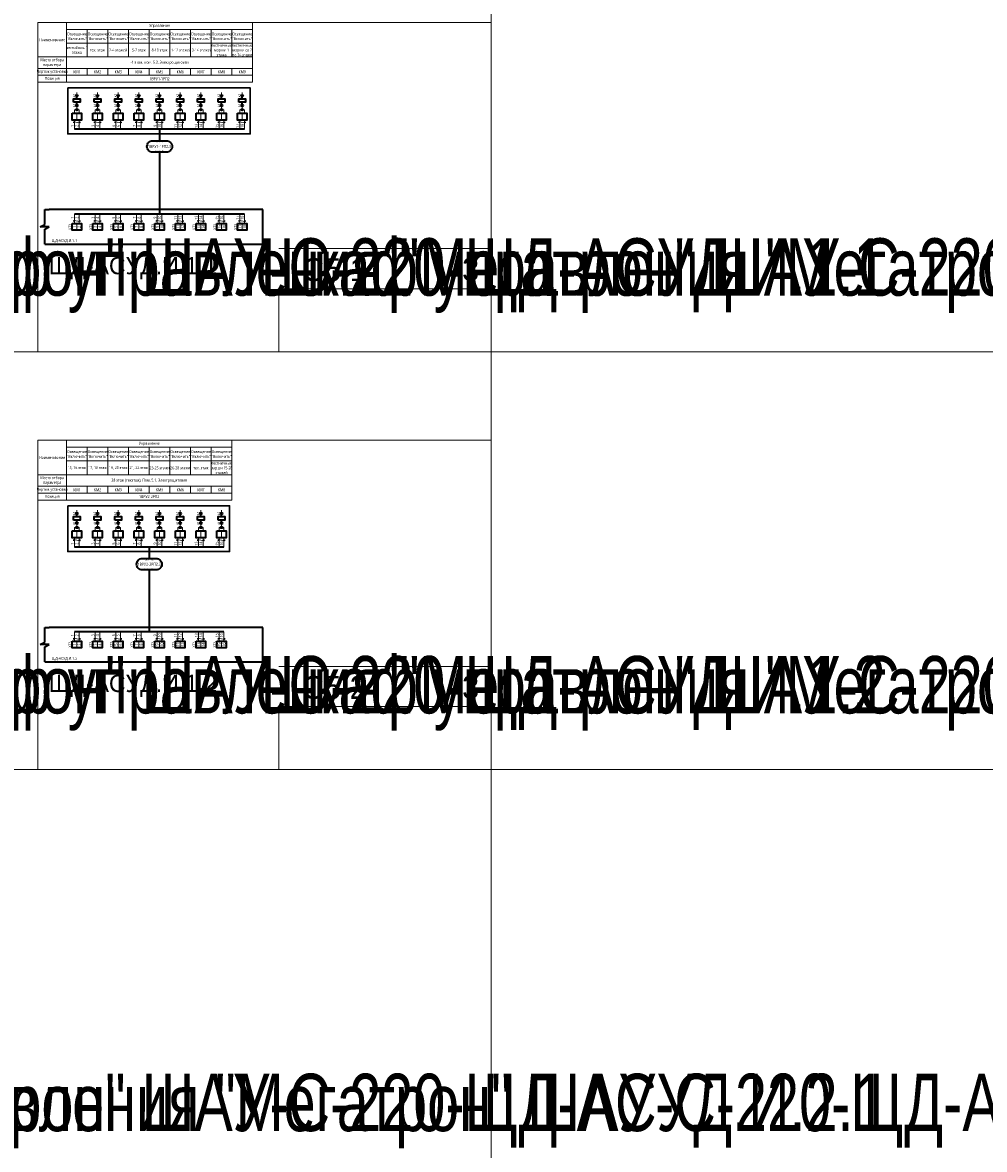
# Model space of a CAD drawing. Header units: millimetres. Extents: x -1173 to 6733, y -4591 to 345.
# Tile 53 of 93: x 416 to 1254, y -2010 to -1028. Entities that reach past the tile are written whole.
import ezdxf
from ezdxf.enums import TextEntityAlignment as Align

# ---------------------------------------------------------------- set-up
doc = ezdxf.new("R2018")
doc.units = ezdxf.units.MM
doc.set_wipeout_variables(frame=1)
doc.layers.get('0').update_dxf_attribs({"lineweight": 15})
for name, color, linetype, lineweight in [('AK_Drawing', 7, 'Continuous', 35), ('AK_Drawing_Thin', 7, 'Continuous', 15), ('AK_Equipment', 7, 'Continuous', 35), ('AK_Multy_Wire', 7, 'Continuous', 35), ('AK_Table', 7, 'Continuous', 35), ('AK_Wire', 7, 'Continuous', 15), ('AK_Wire_Number', 7, 'Continuous', 15)]:
    doc.layers.add(name, color=color, linetype=linetype, lineweight=lineweight)
doc.layers.add('UNPLOTTED', color=2, linetype='Continuous', lineweight=15, plot=False)
doc.styles.add('PT Sans Narrow', font='PTN57F.ttf')
doc.styles.get("Standard").update_dxf_attribs({"font": 'arial.ttf'})
doc.styles.add('Trebuchet MS', font='trebuc.ttf', dxfattribs={"width": 0.75})

# ---------------------------------------------------------------- blocks, each defined once
blk = doc.blocks.new('*U70')
at = {"style": 'Trebuchet MS', "width": 0.75}
for tag, flags, p in [('NAME', 9, (-1, 0)), ('ASSYCODE', 9, (-1, -6)), ('TYPE', 9, (-1, -3)), ('MFG', 9, (-1, -9)), ('MESUREMENT_UNITS', 9, (-1, -13.44)), ('WEIGHT', 9, (-1, -18)), ('COUNT', 9, (-1, -16.98)), ('SORTING_SECTION', 9, (-1, -22.98)), ('XREF', 1, (-1, -24))]:
    blk.add_attdef(tag, text='', height=2, dxfattribs=dict(at, flags=flags)).set_placement(p, align=Align.RIGHT)
blk.add_attdef('TAG1', text='', height=2.5, dxfattribs=at).set_placement((2, -27), align=Align.MIDDLE_LEFT)
at = {"lineweight": 30, "width": 0.75, "flags": 104}
blk.add_attdef('CATDESC', text='', height=2.5, dxfattribs=at).set_placement((370, -25), align=Align.MIDDLE_RIGHT)
at = {"layer": 'UNPLOTTED', "style": 'Trebuchet MS', "width": 0.75, "flags": 8}
for tag, p in [('DESC1', (1, -3)), ('DESC2', (1, -5)), ('DESC3', (1, -7)), ('SYSTEM_NAME', (1, -17.99)), ('FAMILY', (1, -13.73)), ('POSITION_N', (1, -15.99))]:
    blk.add_attdef(tag, p, '', height=1, dxfattribs=at)
blk = doc.blocks.new('*U71')
at = {"style": 'Trebuchet MS', "width": 0.75}
blk.add_attdef('TAG1', text='', height=2.5, dxfattribs=at).set_placement((2, -27), align=Align.MIDDLE_LEFT)
at = {"lineweight": 30, "width": 0.75, "flags": 104}
blk.add_attdef('CATDESC', text='', height=2.5, dxfattribs=at).set_placement((370, -25), align=Align.MIDDLE_RIGHT)
at = {"layer": 'UNPLOTTED', "style": 'Trebuchet MS', "width": 0.75, "flags": 8}
for tag, p in [('DESC1', (1, -3)), ('DESC2', (1, -5)), ('DESC3', (1, -7)), ('SYSTEM_NAME', (1, -17.99)), ('FAMILY', (1, -13.73)), ('POSITION_N', (1, -15.99))]:
    blk.add_attdef(tag, p, '', height=1, dxfattribs=at)
blk = doc.blocks.new('*U1')
at = {"layer": 'UNPLOTTED'}
blk.add_line((0, 90), (-185, 90), dxfattribs=at)
for points in [[(0, 0), (-395, 0), (-395, 287), (0, 287)], [(-185, 55), (0, 55), (0, 0), (-185, 0)]]:
    blk.add_lwpolyline(points, close=True, dxfattribs=at)
blk = doc.blocks.new('*U331')
for p, q in [((-4, -13), (-4, 0)), ((-4, 0), (0, 0)), ((186, 0), (0, 0)), ((186, -30), (186, 0)), ((-8, -15), (-4, -13)), ((0, -15), (-8, -15)), ((-4, -17), (0, -15)), ((-4, -30), (-4, -17)), ((-4, -30), (0, -30)), ((0, -30), (186, -30))]:
    blk.add_line(p, q)
at = {"style": 'Trebuchet MS', "width": 0.75}
blk.add_attdef('TAG1', text='', height=2.5, dxfattribs=at).set_placement((2, -27), align=Align.MIDDLE_LEFT)
at = {"lineweight": 30, "width": 0.75, "flags": 104}
blk.add_attdef('CATDESC', text='', height=2.5, dxfattribs=at).set_placement((184, -25), align=Align.MIDDLE_RIGHT)
at = {"layer": 'UNPLOTTED', "style": 'Trebuchet MS', "width": 0.75, "flags": 8}
for tag, p in [('DESC1', (1, -3)), ('DESC2', (1, -5)), ('DESC3', (1, -7)), ('SYSTEM_NAME', (1, -17.99)), ('FAMILY', (1, -13.73)), ('POSITION_N', (1, -15.99))]:
    blk.add_attdef(tag, p, '', height=1, dxfattribs=at)
blk = doc.blocks.new('*U332')
blk.add_lwpolyline([(-6, 5), (6, 5, -0.414214), (11, 0), (11, 0, -0.414214), (6, -5), (-6, -5, -0.414214), (-11, 0), (-11, 0, -0.414214)], format="xyb", close=True)
at = {"style": 'Trebuchet MS', "width": 0.75}
blk.add_attdef('CA_CIRCUIT_NUMBER', text='', height=2.5, dxfattribs=at).set_placement((0, 0), align=Align.MIDDLE_CENTER)
at = {"lineweight": 30, "width": 0.75, "flags": 1}
blk.add_attdef('CA_CABLE_TYPE', text='', height=2.5, rotation=90, dxfattribs=at).set_placement((0, -25), align=Align.BOTTOM_CENTER)
at = {"style": 'Trebuchet MS', "width": 0.75}
blk.add_attdef('LENGTH', text='', height=2.5, rotation=90, dxfattribs=at).set_placement((2, -24.82), align=Align.MIDDLE_CENTER)
at = {"layer": 'UNPLOTTED', "style": 'Trebuchet MS', "width": 0.75}
for tag, p in [('LOAD_NAME', (0, 4)), ('PANEL_NAME', (0, -4))]:
    blk.add_attdef(tag, text='', height=1, dxfattribs=at).set_placement(p, align=Align.MIDDLE_CENTER)
blk = doc.blocks.new('*U217')
blk.add_wipeout([(0, 0), (0, -6), (8, -6), (8, 0)])
blk.add_lwpolyline([(0, 0), (8, 0), (8, -6), (0, -6)], close=True)
at = {"lineweight": -2}
blk.add_lwpolyline([(4, 0), (8, 0), (8, -6), (4, -6)], close=True, dxfattribs=at)
at = {"style": 'Trebuchet MS', "width": 0.75, "flags": 12}
for tag, p in [('TERM01', (2, -3)), ('TERM02', (6, -3))]:
    blk.add_attdef(tag, text='', height=2.5, rotation=90, dxfattribs=at).set_placement(p, align=Align.MIDDLE_CENTER)
at = {"style": 'Trebuchet MS', "width": 0.75}
blk.add_attdef('TAG1', text='', height=2.5, rotation=90, dxfattribs=at).set_placement((-2, -3), align=Align.MIDDLE_CENTER)
at = {"style": 'Trebuchet MS', "width": 0.75, "flags": 12}
for tag, p in [('NOTE01', (2, -7)), ('NOTE02', (6, -7))]:
    blk.add_attdef(tag, text='', height=2.5, rotation=90, dxfattribs=at).set_placement(p, align=Align.MIDDLE_RIGHT)
blk = doc.blocks.new('*U326')
at = {"layer": 'AK_Wire'}
for points in [[(3, 2.5), (3, 1.5), (-3, 2.5), (-3, 1.5)], [(-2, -4), (-2, 4)], [(2, -4), (2, 4)]]:
    blk.add_lwpolyline(points, dxfattribs=at)
blk = doc.blocks.new('*U327')
at = {"layer": 'AK_Drawing', "color": 0, "linetype": 'ByBlock', "lineweight": -2, "transparency": 16777216}
for p in [(0, 0), (18, 0), (36, 0), (54, 0), (72, 0), (90, 0), (108, 0), (126, 0), (144, 0)]:
    blk.add_blockref('*U326', p, dxfattribs=at)
blk = doc.blocks.new('WDDOT')
for radius in [0.7, 0.5, 0.3, 0.1]:
    blk.add_circle((0, 0), radius)
blk = doc.blocks.new('*U212')
at = {"layer": 'AK_Drawing'}
blk.add_lwpolyline([(-1, 9.5), (-1, 12.5), (5, 12.5), (5, 9.5)], close=True, dxfattribs=at)
for points in [[(1.2, 16.05), (2.8, 14.45)], [(2, 12.5), (2, 14.5)], [(1.2, 7.55), (2.8, 5.95)], [(2, 7.5), (2, 9.5)]]:
    blk.add_lwpolyline(points, dxfattribs=at)
for centre in [(2, 15.25), (2, 6.75)]:
    blk.add_circle(centre, 0.75, dxfattribs=at)
at = {"layer": 'AK_Drawing_Thin'}
for points in [[(2, 16), (2, 18)], [(4, 0), (4, 3), (0, 3), (0, 0)], [(2, 3), (2, 6)]]:
    blk.add_lwpolyline(points, dxfattribs=at)
at = {"layer": 'AK_Drawing'}
blk.add_blockref('WDDOT', (2, 3), dxfattribs=at)
at = {"style": 'Trebuchet MS', "width": 0.75}
for tag, p in [('TAG1', (-3, 11)), ('TAG2', (7, 11.5))]:
    blk.add_attdef(tag, text='', height=2.5, rotation=90, dxfattribs=at).set_placement(p, align=Align.MIDDLE_CENTER)
at = {"layer": 'AK_Equipment', "style": 'Trebuchet MS', "width": 0.75}
for s, p in [('A2', (1.25, 15.25)), ('A1', (1.25, 6.75))]:
    blk.add_text(s, height=2, rotation=90, dxfattribs=at).set_placement(p, align=Align.BOTTOM_CENTER)
blk = doc.blocks.new('*T328')
at = {"layer": 'AK_Table', "color": 0, "linetype": 'ByBlock', "lineweight": -2, "transparency": 16777216}
for p, q in [((0, 0), (187, 0)), ((0, 0), (0, -52)), ((25, 0), (25, -52)), ((187, 0), (187, -52)), ((25, -6), (187, -6)), ((43, -6), (43, -30)), ((61, -6), (61, -30)), ((79, -6), (79, -30)), ((97, -6), (97, -30)), ((115, -6), (115, -30)), ((133, -6), (133, -30)), ((151, -6), (151, -30)), ((169, -6), (169, -30)), ((25, -18), (187, -18)), ((0, -30), (187, -30)), ((0, -40), (187, -40)), ((0, -46), (187, -46)), ((43, -40), (43, -46)), ((61, -40), (61, -46)), ((79, -40), (79, -46)), ((97, -40), (97, -46)), ((115, -40), (115, -46)), ((133, -40), (133, -46)), ((151, -40), (151, -46)), ((169, -40), (169, -46)), ((0, -52), (187, -52))]:
    blk.add_line(p, q, dxfattribs=at)
at = {"layer": 'AK_Table', "color": 0, "transparency": 16777216, "char_height": 2.5, "attachment_point": 5, "style": 'Trebuchet MS'}
for s, insert, width in [('{\\C256;Освещение "Включить"}', (34, -12), 17), ('{\\C256;Освещение "Включить"}', (52, -12), 17), ('{\\C256;Освещение "Включить"}', (70, -12), 17), ('{\\C256;Освещение "Включить"}', (88, -12), 17), ('Управление', (106, -3), 161), ('{\\C256;Освещение "Включить"}', (106, -12), 17), ('{\\C256;Освещение "Включить"}', (124, -12), 17), ('{\\C256;Освещение "Включить"}', (142, -12), 17), ('{\\C256;Освещение "Включить"}', (160, -12), 17), ('{\\C256;Освещение "Включить"}', (178, -12), 17), ('Наименование', (12.5, -15), 24), ('лестничные марши 1 этажа', (160, -24), 17), ('лестничные марши со 2 по 14 этажи', (178, -24), 17), ('вестибюль 1 этажа', (34, -24), 17), ('тех. этаж', (52, -24), 17), ('2-4 этажей', (70, -24), 17), ('5-7 этаж', (88, -24), 17), ('8-10 этаж', (106, -24), 17), ('11-12 этажей', (124, -24), 17), ('13-14 этажей', (142, -24), 17), ('Место отбора параметра', (12.5, -35), 23), ('-1 этаж. пом. 5.3. Электрощитовая', (106, -35), 161), ('Чертеж установки', (12.5, -43), 23), ('Позиция', (12.5, -49), 23), ('КМ1', (34, -43), 17), ('КМ2', (52, -43), 17), ('КМ3', (70, -43), 17), ('КМ4', (88, -43), 17), ('1ВРУ1-1РП2', (106, -49), 161), ('КМ5', (106, -43), 17), ('КМ6', (124, -43), 17), ('КМ7', (142, -43), 17), ('КМ8', (160, -43), 17), ('КМ9', (178, -43), 17)]:
    blk.add_mtext(s, dxfattribs=dict(at, insert=insert, width=width))
blk = doc.blocks.new('Z')
at = {"layer": 'AK_Wire'}
blk.add_lwpolyline([(3, 0.5), (3, -0.5), (-3, 0.5), (-3, -0.5)], dxfattribs=at)
blk = doc.blocks.new('*U329')
at = {"layer": 'AK_Wire'}
for points in [[(-2, -4), (-2, 4)], [(2, -4), (2, 4)]]:
    blk.add_lwpolyline(points, dxfattribs=at)
blk.add_blockref('Z', (0, -2), dxfattribs=at)
blk = doc.blocks.new('*U330')
at = {"layer": 'AK_Drawing', "color": 0, "linetype": 'ByBlock', "lineweight": -2, "transparency": 16777216}
for p in [(0, 0), (18, 0), (36, 0), (54, 0), (72, 0), (90, 0), (108, 0), (126, 0), (144, 0)]:
    blk.add_blockref('*U329', p, dxfattribs=at)
blk = doc.blocks.new('*U349')
at = {"layer": 'AK_Wire'}
for points in [[(3, 2.5), (3, 1.5), (-3, 2.5), (-3, 1.5)], [(-2, -4), (-2, 4)], [(2, -4), (2, 4)]]:
    blk.add_lwpolyline(points, dxfattribs=at)
blk = doc.blocks.new('*U350')
at = {"layer": 'AK_Drawing', "color": 0, "linetype": 'ByBlock', "lineweight": -2, "transparency": 16777216}
for p in [(0, 0), (18, 0), (36, 0), (54, 0), (72, 0), (90, 0), (108, 0), (126, 0)]:
    blk.add_blockref('*U349', p, dxfattribs=at)
blk = doc.blocks.new('*T369')
at = {"layer": 'AK_Table', "color": 0, "linetype": 'ByBlock', "lineweight": -2, "transparency": 16777216}
for p, q in [((0, 0), (169, 0)), ((0, 0), (0, -52.13)), ((25, 0), (25, -52.13)), ((169, 0), (169, -52.13)), ((25, -6), (169, -6)), ((43, -6), (43, -30.13)), ((61, -6), (61, -30.13)), ((79, -6), (79, -30.13)), ((97, -6), (97, -30.13)), ((115, -6), (115, -30.13)), ((133, -6), (133, -30.13)), ((151, -6), (151, -30.13)), ((25, -18), (169, -18)), ((0, -30.13), (169, -30.13)), ((0, -40.13), (169, -40.13)), ((0, -46.13), (169, -46.13)), ((43, -40.13), (43, -46.13)), ((61, -40.13), (61, -46.13)), ((79, -40.13), (79, -46.13)), ((97, -40.13), (97, -46.13)), ((115, -40.13), (115, -46.13)), ((133, -40.13), (133, -46.13)), ((151, -40.13), (151, -46.13)), ((0, -52.13), (169, -52.13))]:
    blk.add_line(p, q, dxfattribs=at)
at = {"layer": 'AK_Table', "color": 0, "transparency": 16777216, "char_height": 2.5, "attachment_point": 5, "style": 'Trebuchet MS'}
for s, insert, width in [('{\\C256;Освещение "Включить"}', (34, -12), 17), ('{\\C256;Освещение "Включить"}', (52, -12), 17), ('{\\C256;Освещение "Включить"}', (70, -12), 17), ('{\\C256;Освещение "Включить"}', (88, -12), 17), ('Управление', (97, -3), 143), ('{\\C256;Освещение "Включить"}', (106, -12), 17), ('{\\C256;Освещение "Включить"}', (124, -12), 17), ('{\\C256;Освещение "Включить"}', (142, -12), 17), ('{\\C256;Освещение "Включить"}', (160, -12), 17), ('Наименование', (12.5, -15.07), 24), ('лестничные марши 15-28 этажей', (160, -24.07), 17), ('15, 16 этаж', (34, -24.07), 17), ('17, 18 этаж', (52, -24.07), 17), ('19, 20 этаж', (70, -24.07), 17), ('21, 22 этаж', (88, -24.07), 17), ('23-25 этажи', (106, -24.07), 17), ('26-28 этажи', (124, -24.07), 17), ('тех. этаж', (142, -24.07), 17), ('Место отбора параметра', (12.5, -35.13), 23), ('28 этаж (техэтаж). Пом. 5.1. Электрощитовая', (97, -35.13), 143), ('Чертеж установки', (12.5, -43.13), 23), ('Позиция', (12.5, -49.13), 23), ('КМ1', (34, -43.13), 17), ('КМ2', (52, -43.13), 17), ('КМ3', (70, -43.13), 17), ('КМ4', (88, -43.13), 17), ('1ВРУ2-2РП2', (97, -49.13), 143), ('КМ5', (106, -43.13), 17), ('КМ6', (124, -43.13), 17), ('КМ7', (142, -43.13), 17), ('КМ8', (160, -43.13), 17)]:
    blk.add_mtext(s, dxfattribs=dict(at, insert=insert, width=width))
blk = doc.blocks.new('*U359')
at = {"layer": 'AK_Wire'}
for points in [[(-2, -4), (-2, 4)], [(2, -4), (2, 4)]]:
    blk.add_lwpolyline(points, dxfattribs=at)
blk.add_blockref('Z', (0, -2), dxfattribs=at)
blk = doc.blocks.new('*U360')
at = {"layer": 'AK_Drawing', "color": 0, "linetype": 'ByBlock', "lineweight": -2, "transparency": 16777216}
for p in [(0, 0), (18, 0), (36, 0), (54, 0), (72, 0), (90, 0), (108, 0), (126, 0)]:
    blk.add_blockref('*U359', p, dxfattribs=at)
blk = doc.blocks.new('*U401')
at = {"style": 'Trebuchet MS', "width": 0.75}
for tag, flags, p in [('NAME', 9, (-1, 0)), ('ASSYCODE', 9, (-1, -6)), ('TYPE', 9, (-1, -3)), ('MFG', 9, (-1, -9)), ('MESUREMENT_UNITS', 9, (-1, -13.44)), ('WEIGHT', 9, (-1, -18)), ('COUNT', 9, (-1, -16.98)), ('SORTING_SECTION', 9, (-1, -22.98)), ('XREF', 1, (-1, -24))]:
    blk.add_attdef(tag, text='', height=2, dxfattribs=dict(at, flags=flags)).set_placement(p, align=Align.RIGHT)
blk.add_attdef('TAG1', text='', height=2.5, dxfattribs=at).set_placement((2, -27), align=Align.MIDDLE_LEFT)
at = {"lineweight": 30, "width": 0.75, "flags": 104}
blk.add_attdef('CATDESC', text='', height=2.5, dxfattribs=at).set_placement((370, -25), align=Align.MIDDLE_RIGHT)
at = {"layer": 'UNPLOTTED', "style": 'Trebuchet MS', "width": 0.75, "flags": 8}
for tag, p in [('DESC1', (1, -3)), ('DESC2', (1, -5)), ('DESC3', (1, -7)), ('SYSTEM_NAME', (1, -17.99)), ('FAMILY', (1, -13.73)), ('POSITION_N', (1, -15.99))]:
    blk.add_attdef(tag, p, '', height=1, dxfattribs=at)
blk = doc.blocks.new('*U415')
at = {"style": 'Trebuchet MS', "width": 0.75}
blk.add_attdef('TAG1', text='', height=2.5, dxfattribs=at).set_placement((2, -27), align=Align.MIDDLE_LEFT)
at = {"lineweight": 30, "width": 0.75, "flags": 104}
blk.add_attdef('CATDESC', text='', height=2.5, dxfattribs=at).set_placement((210, -25), align=Align.MIDDLE_RIGHT)
at = {"layer": 'UNPLOTTED', "style": 'Trebuchet MS', "width": 0.75, "flags": 8}
for tag, p in [('DESC1', (1, -3)), ('DESC2', (1, -5)), ('DESC3', (1, -7)), ('SYSTEM_NAME', (1, -17.99)), ('FAMILY', (1, -13.73)), ('POSITION_N', (1, -15.99))]:
    blk.add_attdef(tag, p, '', height=1, dxfattribs=at)

msp = doc.modelspace()

# ---------------------------------------------------------------- linework, layer by layer
at = {"layer": 'AK_Multy_Wire'}
for p, q in [((609, -1121), (461, -1121)), ((609, -1195), (461, -1195)), ((591, -1485), (461, -1485)), ((591, -1559), (461, -1559))]:
    msp.add_line(p, q, dxfattribs=at)
for points in [[(535, -1121), (535, -1131)], [(535, -1141), (535, -1195)], [(526, -1485), (526, -1495)], [(526, -1505), (526, -1559)]]:
    msp.add_lwpolyline(points, dxfattribs=at)
at = {"layer": 'UNPLOTTED', "color": 2, "true_color": 0xf1eb1f}
for p, direction in [((824, -1679), (0, 1)), ((-778, -1315), (1, 0)), ((-778, -1679), (1, 0)), ((-778, -2043), (1, 0))]:
    msp.add_xline(p, direction, dxfattribs=at)

# ---------------------------------------------------------------- block references
for name, p in [('*T328', (429, -1028)), ('*T369', (429, -1392))]:
    msp.add_blockref(name, p)
at = {"layer": 'AK_Drawing'}
for name, p in [('*U330', (463, -1199)), ('*U360', (463, -1563))]:
    msp.add_blockref(name, p, dxfattribs=at)
at = {"layer": 'AK_Equipment'}
ref = msp.add_blockref('*U70', (-562, -1191), dxfattribs=at)
lines = msp.add_mtext('\\W0.7500;Шкаф управления "Мегатрон" ШАУ-С-220-ЩД-АСУД.И.1.1', dxfattribs={"layer": '0', "insert": (-192, -1216), "char_height": 50, "attachment_point": 1})
ref.add_attrib('CATDESC', '', (-192, -1216), dxfattribs={"flags": 104}).embed_mtext(lines)
ref = msp.add_blockref('*U71', (-66, -1191), dxfattribs=at)
lines = msp.add_mtext('\\W0.7500;Шкаф управления "Мегатрон" ШАУ-С-220-ЩД-АСУД.И.1.1', dxfattribs={"layer": '0', "insert": (304, -1216), "char_height": 50, "attachment_point": 1})
ref.add_attrib('CATDESC', '', (304, -1216), dxfattribs={"flags": 104}).embed_mtext(lines)
ref = msp.add_blockref('*U331', (439, -1191), dxfattribs=at)
ref.add_attrib('TAG1', 'ЩД-АСУД.И.1.1', dxfattribs={"layer": '0', "height": 2.5, "style": 'Trebuchet MS', "width": 0.75}).set_placement((441, -1218), align=Align.MIDDLE_LEFT)
lines = msp.add_mtext('\\W0.7500;Шкаф управления "Мегатрон" ШАУ-С-220-ЩД-АСУД.И.1.1', dxfattribs={"layer": '0', "insert": (623, -1216), "char_height": 50, "attachment_point": 1})
ref.add_attrib('CATDESC', '', (623, -1216), dxfattribs={"flags": 104}).embed_mtext(lines)
ref = msp.add_blockref('*U70', (-562, -1555), dxfattribs=at)
lines = msp.add_mtext('\\W0.7500;Шкаф управления "Мегатрон" ШАУ-С-220-ЩД-АСУД.И.1.2', dxfattribs={"layer": '0', "insert": (-192, -1580), "char_height": 50, "attachment_point": 1})
ref.add_attrib('CATDESC', '', (-192, -1580), dxfattribs={"flags": 104}).embed_mtext(lines)
ref = msp.add_blockref('*U71', (-66, -1555), dxfattribs=at)
lines = msp.add_mtext('\\W0.7500;Шкаф управления "Мегатрон" ШАУ-С-220-ЩД-АСУД.И.1.2', dxfattribs={"layer": '0', "insert": (304, -1580), "char_height": 50, "attachment_point": 1})
ref.add_attrib('CATDESC', '', (304, -1580), dxfattribs={"flags": 104}).embed_mtext(lines)
ref = msp.add_blockref('*U331', (439, -1555), dxfattribs=at)
ref.add_attrib('TAG1', 'ЩД-АСУД.И.1.2', dxfattribs={"layer": '0', "height": 2.5, "style": 'Trebuchet MS', "width": 0.75}).set_placement((441, -1582), align=Align.MIDDLE_LEFT)
lines = msp.add_mtext('\\W0.7500;Шкаф управления "Мегатрон" ШАУ-С-220-ЩД-АСУД.И.1.2', dxfattribs={"layer": '0', "insert": (623, -1580), "char_height": 50, "attachment_point": 1})
ref.add_attrib('CATDESC', '', (623, -1580), dxfattribs={"flags": 104}).embed_mtext(lines)
ref = msp.add_blockref('*U401', (-562, -1919), dxfattribs=at)
lines = msp.add_mtext('\\W0.7500;Шкаф управления "Мегатрон" ШАУ-С-220-ЩД-АСУД.И.2.1', dxfattribs={"layer": '0', "insert": (-192, -1944), "char_height": 50, "attachment_point": 1})
ref.add_attrib('CATDESC', '', (-192, -1944), dxfattribs={"flags": 104}).embed_mtext(lines)
ref = msp.add_blockref('*U415', (-66, -1919), dxfattribs=at)
lines = msp.add_mtext('\\W0.7500;Шкаф управления "Мегатрон" ШАУ-С-220-ЩД-АСУД.И.2.1', dxfattribs={"layer": '0', "insert": (144, -1944), "char_height": 50, "attachment_point": 1})
ref.add_attrib('CATDESC', '', (144, -1944), dxfattribs={"flags": 104}).embed_mtext(lines)
at = {"layer": 'AK_Multy_Wire', "ltscale": 10}
for p, values in [((535, -1136), {'CA_CIRCUIT_NUMBER': '1ВРУ1-1РП2.3', 'PANEL_NAME': 'ЩД-АСУД.И.5.1', 'LOAD_NAME': '5ВРУ1.1-РП3'}), ((526, -1500), {'CA_CIRCUIT_NUMBER': '1ВРУ2-2РП2.3', 'PANEL_NAME': 'ЩД-АСУД.И.5.1', 'LOAD_NAME': '5ВРУ1.1-РП3'})]:
    msp.add_blockref('*U332', p, dxfattribs=at).add_auto_attribs(values)
at = {"layer": 'UNPLOTTED'}
for p in [(824, -1315), (824, -1679)]:
    msp.add_blockref('*U1', p, dxfattribs=at)

# ---------------------------------------------------------------- texts
at = {"layer": 'AK_Wire_Number', "style": 'Trebuchet MS', "width": 0.75}
for s, p in [('1', (461, -1118)), ('2', (465, -1118)), ('3', (479, -1118)), ('4', (483, -1118)), ('5', (497, -1118)), ('6', (501, -1118)), ('7', (515, -1118)), ('8', (519, -1118)), ('9', (533, -1118)), ('10', (537, -1118)), ('11', (551, -1118)), ('12', (555, -1118)), ('13', (569, -1118)), ('14', (573, -1118)), ('15', (587, -1118)), ('16', (591, -1118)), ('17', (605, -1118)), ('18', (609, -1118)), ('1', (461, -1198)), ('2', (465, -1198)), ('3', (479, -1198)), ('4', (483, -1198)), ('5', (497, -1198)), ('6', (501, -1198)), ('7', (515, -1198)), ('8', (519, -1198)), ('9', (533, -1198)), ('10', (537, -1198)), ('11', (551, -1198)), ('12', (555, -1198)), ('13', (569, -1198)), ('14', (573, -1198)), ('15', (587, -1198)), ('16', (591, -1198)), ('17', (605, -1198)), ('18', (609, -1198)), ('1', (461, -1482)), ('2', (465, -1482)), ('3', (479, -1482)), ('4', (483, -1482)), ('5', (497, -1482)), ('6', (501, -1482)), ('7', (515, -1482)), ('8', (519, -1482)), ('9', (533, -1482)), ('10', (537, -1482)), ('11', (551, -1482)), ('12', (555, -1482)), ('13', (569, -1482)), ('14', (573, -1482)), ('15', (587, -1482)), ('16', (591, -1482)), ('10', (537, -1562)), ('11', (551, -1562)), ('12', (555, -1562)), ('13', (569, -1562)), ('14', (573, -1562)), ('15', (587, -1562)), ('16', (591, -1562)), ('1', (461, -1562)), ('2', (465, -1562)), ('3', (479, -1562)), ('4', (483, -1562)), ('5', (497, -1562)), ('6', (501, -1562)), ('7', (515, -1562)), ('8', (519, -1562)), ('9', (533, -1562))]:
    msp.add_text(s, height=2.5, rotation=90, dxfattribs=at).set_placement(p, align=Align.BOTTOM_CENTER)
at = {"layer": 'UNPLOTTED', "color": 3, "style": 'PT Sans Narrow'}
for s, p in [('ЩД-АСУД.И.1.1', (438.49, -1247.35)), ('ЩД-АСУД.И.1.2', (438.49, -1611.35))]:
    msp.add_text(s, height=15, dxfattribs=at).set_placement(p)
for s, p in [('С5.1', (715.49, -1253.35)), ('С5.2', (715.49, -1617.35))]:
    msp.add_text(s, height=20, dxfattribs=at).set_placement(p, align=Align.RIGHT)
for p in [(806, -1253), (806, -1617)]:
    msp.add_text('3', height=20, dxfattribs=at).set_placement(p, align=Align.CENTER)

# ---------------------------------------------------------------- next in the draw order: block references
at = {"layer": 'AK_Equipment', "lineweight": 15}
for p in [(459, -1107), (477, -1107), (495, -1107), (513, -1107), (531, -1107), (549, -1107), (459, -1471), (477, -1471), (495, -1471), (513, -1471), (531, -1471), (549, -1471)]:
    msp.add_blockref('*U217', p, dxfattribs=at)
ref = msp.add_blockref('*U217', (459, -1203), dxfattribs=at)
ref.add_attrib('TAG1', 'XT3', dxfattribs={"layer": '0', "height": 2.5, "rotation": 90, "style": 'Trebuchet MS', "width": 0.75}).set_placement((457, -1206), align=Align.MIDDLE_CENTER)
ref.add_attrib('TERM01', '1', dxfattribs={"layer": '0', "height": 2.5, "rotation": 90, "style": 'Trebuchet MS', "width": 0.75}).set_placement((461, -1206), align=Align.MIDDLE_CENTER)
ref.add_attrib('TERM02', '2', dxfattribs={"layer": '0', "height": 2.5, "rotation": 90, "style": 'Trebuchet MS', "width": 0.75}).set_placement((465, -1206), align=Align.MIDDLE_CENTER)
ref = msp.add_blockref('*U217', (477, -1203), dxfattribs=at)
ref.add_attrib('TAG1', 'XT3', dxfattribs={"layer": '0', "height": 2.5, "rotation": 90, "style": 'Trebuchet MS', "width": 0.75}).set_placement((475, -1206), align=Align.MIDDLE_CENTER)
ref.add_attrib('TERM01', '3', dxfattribs={"layer": '0', "height": 2.5, "rotation": 90, "style": 'Trebuchet MS', "width": 0.75}).set_placement((479, -1206), align=Align.MIDDLE_CENTER)
ref.add_attrib('TERM02', '4', dxfattribs={"layer": '0', "height": 2.5, "rotation": 90, "style": 'Trebuchet MS', "width": 0.75}).set_placement((483, -1206), align=Align.MIDDLE_CENTER)
ref = msp.add_blockref('*U217', (495, -1203), dxfattribs=at)
ref.add_attrib('TAG1', 'XT3', dxfattribs={"layer": '0', "height": 2.5, "rotation": 90, "style": 'Trebuchet MS', "width": 0.75}).set_placement((493, -1206), align=Align.MIDDLE_CENTER)
ref.add_attrib('TERM01', '5', dxfattribs={"layer": '0', "height": 2.5, "rotation": 90, "style": 'Trebuchet MS', "width": 0.75}).set_placement((497, -1206), align=Align.MIDDLE_CENTER)
ref.add_attrib('TERM02', '6', dxfattribs={"layer": '0', "height": 2.5, "rotation": 90, "style": 'Trebuchet MS', "width": 0.75}).set_placement((501, -1206), align=Align.MIDDLE_CENTER)
ref = msp.add_blockref('*U217', (513, -1203), dxfattribs=at)
ref.add_attrib('TAG1', 'XT3', dxfattribs={"layer": '0', "height": 2.5, "rotation": 90, "style": 'Trebuchet MS', "width": 0.75}).set_placement((511, -1206), align=Align.MIDDLE_CENTER)
ref.add_attrib('TERM01', '7', dxfattribs={"layer": '0', "height": 2.5, "rotation": 90, "style": 'Trebuchet MS', "width": 0.75}).set_placement((515, -1206), align=Align.MIDDLE_CENTER)
ref.add_attrib('TERM02', '8', dxfattribs={"layer": '0', "height": 2.5, "rotation": 90, "style": 'Trebuchet MS', "width": 0.75}).set_placement((519, -1206), align=Align.MIDDLE_CENTER)
ref = msp.add_blockref('*U217', (531, -1203), dxfattribs=at)
ref.add_attrib('TAG1', 'XT3', dxfattribs={"layer": '0', "height": 2.5, "rotation": 90, "style": 'Trebuchet MS', "width": 0.75}).set_placement((529, -1206), align=Align.MIDDLE_CENTER)
ref.add_attrib('TERM01', '9', dxfattribs={"layer": '0', "height": 2.5, "rotation": 90, "style": 'Trebuchet MS', "width": 0.75}).set_placement((533, -1206), align=Align.MIDDLE_CENTER)
ref.add_attrib('TERM02', '10', dxfattribs={"layer": '0', "height": 2.5, "rotation": 90, "style": 'Trebuchet MS', "width": 0.75}).set_placement((537, -1206), align=Align.MIDDLE_CENTER)
ref = msp.add_blockref('*U217', (549, -1203), dxfattribs=at)
ref.add_attrib('TAG1', 'XT3', dxfattribs={"layer": '0', "height": 2.5, "rotation": 90, "style": 'Trebuchet MS', "width": 0.75}).set_placement((547, -1206), align=Align.MIDDLE_CENTER)
ref.add_attrib('TERM01', '11', dxfattribs={"layer": '0', "height": 2.5, "rotation": 90, "style": 'Trebuchet MS', "width": 0.75}).set_placement((551, -1206), align=Align.MIDDLE_CENTER)
ref.add_attrib('TERM02', '12', dxfattribs={"layer": '0', "height": 2.5, "rotation": 90, "style": 'Trebuchet MS', "width": 0.75}).set_placement((555, -1206), align=Align.MIDDLE_CENTER)
ref = msp.add_blockref('*U217', (567, -1203), dxfattribs=at)
ref.add_attrib('TAG1', 'XT3', dxfattribs={"layer": '0', "height": 2.5, "rotation": 90, "style": 'Trebuchet MS', "width": 0.75}).set_placement((565, -1206), align=Align.MIDDLE_CENTER)
ref.add_attrib('TERM01', '13', dxfattribs={"layer": '0', "height": 2.5, "rotation": 90, "style": 'Trebuchet MS', "width": 0.75}).set_placement((569, -1206), align=Align.MIDDLE_CENTER)
ref.add_attrib('TERM02', '14', dxfattribs={"layer": '0', "height": 2.5, "rotation": 90, "style": 'Trebuchet MS', "width": 0.75}).set_placement((573, -1206), align=Align.MIDDLE_CENTER)
ref = msp.add_blockref('*U217', (585, -1203), dxfattribs=at)
ref.add_attrib('TAG1', 'XT3', dxfattribs={"layer": '0', "height": 2.5, "rotation": 90, "style": 'Trebuchet MS', "width": 0.75}).set_placement((583, -1206), align=Align.MIDDLE_CENTER)
ref.add_attrib('TERM01', '15', dxfattribs={"layer": '0', "height": 2.5, "rotation": 90, "style": 'Trebuchet MS', "width": 0.75}).set_placement((587, -1206), align=Align.MIDDLE_CENTER)
ref.add_attrib('TERM02', '16', dxfattribs={"layer": '0', "height": 2.5, "rotation": 90, "style": 'Trebuchet MS', "width": 0.75}).set_placement((591, -1206), align=Align.MIDDLE_CENTER)
ref = msp.add_blockref('*U217', (603, -1203), dxfattribs=at)
ref.add_attrib('TAG1', 'XT3', dxfattribs={"layer": '0', "height": 2.5, "rotation": 90, "style": 'Trebuchet MS', "width": 0.75}).set_placement((601, -1206), align=Align.MIDDLE_CENTER)
ref.add_attrib('TERM01', '17', dxfattribs={"layer": '0', "height": 2.5, "rotation": 90, "style": 'Trebuchet MS', "width": 0.75}).set_placement((605, -1206), align=Align.MIDDLE_CENTER)
ref.add_attrib('TERM02', '18', dxfattribs={"layer": '0', "height": 2.5, "rotation": 90, "style": 'Trebuchet MS', "width": 0.75}).set_placement((609, -1206), align=Align.MIDDLE_CENTER)
ref = msp.add_blockref('*U217', (459, -1567), dxfattribs=at)
ref.add_attrib('TAG1', 'XT3', dxfattribs={"layer": '0', "height": 2.5, "rotation": 90, "style": 'Trebuchet MS', "width": 0.75}).set_placement((457, -1570), align=Align.MIDDLE_CENTER)
ref.add_attrib('TERM01', '1', dxfattribs={"layer": '0', "height": 2.5, "rotation": 90, "style": 'Trebuchet MS', "width": 0.75}).set_placement((461, -1570), align=Align.MIDDLE_CENTER)
ref.add_attrib('TERM02', '2', dxfattribs={"layer": '0', "height": 2.5, "rotation": 90, "style": 'Trebuchet MS', "width": 0.75}).set_placement((465, -1570), align=Align.MIDDLE_CENTER)
ref = msp.add_blockref('*U217', (477, -1567), dxfattribs=at)
ref.add_attrib('TAG1', 'XT3', dxfattribs={"layer": '0', "height": 2.5, "rotation": 90, "style": 'Trebuchet MS', "width": 0.75}).set_placement((475, -1570), align=Align.MIDDLE_CENTER)
ref.add_attrib('TERM01', '3', dxfattribs={"layer": '0', "height": 2.5, "rotation": 90, "style": 'Trebuchet MS', "width": 0.75}).set_placement((479, -1570), align=Align.MIDDLE_CENTER)
ref.add_attrib('TERM02', '4', dxfattribs={"layer": '0', "height": 2.5, "rotation": 90, "style": 'Trebuchet MS', "width": 0.75}).set_placement((483, -1570), align=Align.MIDDLE_CENTER)
ref = msp.add_blockref('*U217', (495, -1567), dxfattribs=at)
ref.add_attrib('TAG1', 'XT3', dxfattribs={"layer": '0', "height": 2.5, "rotation": 90, "style": 'Trebuchet MS', "width": 0.75}).set_placement((493, -1570), align=Align.MIDDLE_CENTER)
ref.add_attrib('TERM01', '5', dxfattribs={"layer": '0', "height": 2.5, "rotation": 90, "style": 'Trebuchet MS', "width": 0.75}).set_placement((497, -1570), align=Align.MIDDLE_CENTER)
ref.add_attrib('TERM02', '6', dxfattribs={"layer": '0', "height": 2.5, "rotation": 90, "style": 'Trebuchet MS', "width": 0.75}).set_placement((501, -1570), align=Align.MIDDLE_CENTER)
ref = msp.add_blockref('*U217', (513, -1567), dxfattribs=at)
ref.add_attrib('TAG1', 'XT3', dxfattribs={"layer": '0', "height": 2.5, "rotation": 90, "style": 'Trebuchet MS', "width": 0.75}).set_placement((511, -1570), align=Align.MIDDLE_CENTER)
ref.add_attrib('TERM01', '7', dxfattribs={"layer": '0', "height": 2.5, "rotation": 90, "style": 'Trebuchet MS', "width": 0.75}).set_placement((515, -1570), align=Align.MIDDLE_CENTER)
ref.add_attrib('TERM02', '8', dxfattribs={"layer": '0', "height": 2.5, "rotation": 90, "style": 'Trebuchet MS', "width": 0.75}).set_placement((519, -1570), align=Align.MIDDLE_CENTER)
ref = msp.add_blockref('*U217', (531, -1567), dxfattribs=at)
ref.add_attrib('TAG1', 'XT3', dxfattribs={"layer": '0', "height": 2.5, "rotation": 90, "style": 'Trebuchet MS', "width": 0.75}).set_placement((529, -1570), align=Align.MIDDLE_CENTER)
ref.add_attrib('TERM01', '9', dxfattribs={"layer": '0', "height": 2.5, "rotation": 90, "style": 'Trebuchet MS', "width": 0.75}).set_placement((533, -1570), align=Align.MIDDLE_CENTER)
ref.add_attrib('TERM02', '10', dxfattribs={"layer": '0', "height": 2.5, "rotation": 90, "style": 'Trebuchet MS', "width": 0.75}).set_placement((537, -1570), align=Align.MIDDLE_CENTER)
ref = msp.add_blockref('*U217', (549, -1567), dxfattribs=at)
ref.add_attrib('TAG1', 'XT3', dxfattribs={"layer": '0', "height": 2.5, "rotation": 90, "style": 'Trebuchet MS', "width": 0.75}).set_placement((547, -1570), align=Align.MIDDLE_CENTER)
ref.add_attrib('TERM01', '11', dxfattribs={"layer": '0', "height": 2.5, "rotation": 90, "style": 'Trebuchet MS', "width": 0.75}).set_placement((551, -1570), align=Align.MIDDLE_CENTER)
ref.add_attrib('TERM02', '12', dxfattribs={"layer": '0', "height": 2.5, "rotation": 90, "style": 'Trebuchet MS', "width": 0.75}).set_placement((555, -1570), align=Align.MIDDLE_CENTER)
ref = msp.add_blockref('*U217', (567, -1567), dxfattribs=at)
ref.add_attrib('TAG1', 'XT3', dxfattribs={"layer": '0', "height": 2.5, "rotation": 90, "style": 'Trebuchet MS', "width": 0.75}).set_placement((565, -1570), align=Align.MIDDLE_CENTER)
ref.add_attrib('TERM01', '13', dxfattribs={"layer": '0', "height": 2.5, "rotation": 90, "style": 'Trebuchet MS', "width": 0.75}).set_placement((569, -1570), align=Align.MIDDLE_CENTER)
ref.add_attrib('TERM02', '14', dxfattribs={"layer": '0', "height": 2.5, "rotation": 90, "style": 'Trebuchet MS', "width": 0.75}).set_placement((573, -1570), align=Align.MIDDLE_CENTER)
ref = msp.add_blockref('*U217', (585, -1567), dxfattribs=at)
ref.add_attrib('TAG1', 'XT3', dxfattribs={"layer": '0', "height": 2.5, "rotation": 90, "style": 'Trebuchet MS', "width": 0.75}).set_placement((583, -1570), align=Align.MIDDLE_CENTER)
ref.add_attrib('TERM01', '15', dxfattribs={"layer": '0', "height": 2.5, "rotation": 90, "style": 'Trebuchet MS', "width": 0.75}).set_placement((587, -1570), align=Align.MIDDLE_CENTER)
ref.add_attrib('TERM02', '16', dxfattribs={"layer": '0', "height": 2.5, "rotation": 90, "style": 'Trebuchet MS', "width": 0.75}).set_placement((591, -1570), align=Align.MIDDLE_CENTER)

# ---------------------------------------------------------------- next in the draw order: block references
at = {"layer": 'AK_Drawing'}
for name, p in [('*U212', (461, -1107)), ('*U212', (479, -1107)), ('*U212', (497, -1107)), ('*U212', (515, -1107)), ('*U212', (533, -1107)), ('*U212', (551, -1107)), ('*U327', (463, -1117)), ('*U212', (461, -1471)), ('*U212', (479, -1471)), ('*U212', (497, -1471)), ('*U212', (515, -1471)), ('*U212', (533, -1471)), ('*U212', (551, -1471)), ('*U350', (463, -1481))]:
    msp.add_blockref(name, p, dxfattribs=at)

# ---------------------------------------------------------------- next in the draw order: block references
at = {"layer": 'AK_Equipment', "lineweight": 15}
for p in [(567, -1107), (585, -1107), (603, -1107), (567, -1471), (585, -1471)]:
    msp.add_blockref('*U217', p, dxfattribs=at)

# ---------------------------------------------------------------- next in the draw order: linework, layer by layer
at = {"layer": 'AK_Drawing', "lineweight": 30}
for points in [[(455, -1085), (614, -1085), (614, -1125), (455, -1125)], [(455, -1449), (596, -1449), (596, -1489), (455, -1489)]]:
    msp.add_lwpolyline(points, close=True, dxfattribs=at)

# ---------------------------------------------------------------- next in the draw order: block references
at = {"layer": 'AK_Drawing'}
for p in [(569, -1107), (587, -1107), (605, -1107), (569, -1471), (587, -1471)]:
    msp.add_blockref('*U212', p, dxfattribs=at)

doc.saveas('drawing.dxf')
